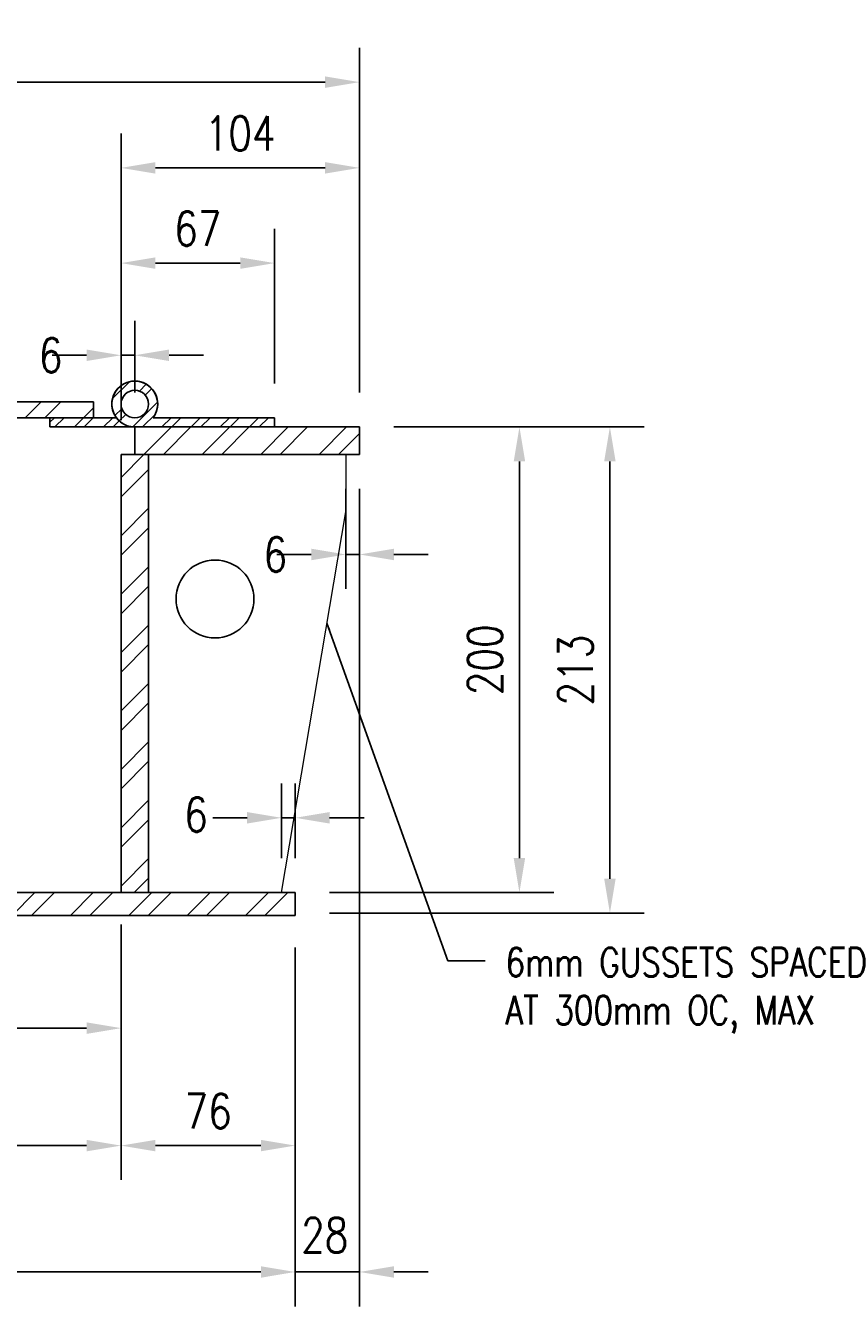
# Model space of a CAD drawing. Header units: millimetres. Extents: x 0 to 7032, y 2 to 1823.
# Tile 10 of 13: x 5592 to 5948, y 27 to 586. Entities that reach past the tile are written whole.
import ezdxf

# ---------------------------------------------------------------- set-up
doc = ezdxf.new("R2010")
doc.units = ezdxf.units.MM
for name, color, linetype in [('S-SDEL-DIMS', 3, 'Continuous'), ('S-SDEL-LW25', 3, 'Continuous'), ('S-SECT-PATT', 1, 'Continuous')]:
    doc.layers.add(name, color=color, linetype=linetype)
doc.layers.add('S-SDEL-LW18', color=190, linetype='Continuous', lineweight=18)
doc.layers.add('S-SDEL-TEXT', color=2, linetype='Continuous', lineweight=25)
doc.styles.add('Annotative', font='romans.shx', dxfattribs={"width": 0.8, "height": 3})
doc.styles.add('Text', font='romans.shx', dxfattribs={"width": 0.8, "height": 3})
doc.dimstyles.new('NFL_1', dxfattribs={"dimscale": 0, "dimtxt": 3, "dimasz": 3, "dimexe": 3, "dimexo": 3, "dimgap": 1.5, "dimtad": 1, "dimdec": 0, "dimzin": 3, "dimdsep": 46, "dimtxsty": 'Text', "dimcen": 3, "dimdle": 3, "dimclrd": 1, "dimclre": 1, "dimclrt": 2, "dimadec": 0, "dimazin": 0, "dimtfac": 0.75, "dimtdec": 0, "dimtmove": 2, "dimatfit": 3, "dimfxl": 0.125, "dimtfillclr": 1, "dimfrac": 2, "dimtolj": 1, "dimtzin": 0, "dimarcsym": 1})
doc.dimstyles.get("Standard").update_dxf_attribs({"dimtxt": 0.125, "dimasz": 0.125, "dimexe": 0.18, "dimexo": 0.0625, "dimgap": 0.125, "dimtad": 0, "dimtih": 1, "dimtoh": 1, "dimdec": 4, "dimzin": 0, "dimdsep": 46, "dimtxsty": 'Text', "dimcen": 0.125, "dimclrt": 2, "dimadec": 0, "dimazin": 0, "dimtfac": 1, "dimtdec": 4, "dimtofl": 0, "dimtmove": 0, "dimatfit": 3, "dimfxl": 0.18, "dimtolj": 1, "dimtzin": 0, "dimarcsym": 0})
pattern_1 = [(225, (-20479.596, -2771.597), (12.727922, -12.727922), []), (225, (-20488.081, -2771.597), (12.727922, -12.727922), [])]

# ---------------------------------------------------------------- blocks, each defined once
blk = doc.blocks.new('*D90')
at = {"layer": 'Defpoints', "color": 0, "transparency": 16777216}
for p in [(5709.37, 240.28), (5703.37, 207.69), (5709.37, 207.69)]:
    blk.add_point(p, dxfattribs=at)
at = {"layer": 'S-SDEL-DIMS', "color": 1, "lineweight": -2, "transparency": 16777216}
for p, q in [((5703.37, 222.69), (5703.37, 255.28)), ((5709.37, 222.69), (5709.37, 255.28)), ((5688.37, 240.28), (5673.37, 240.28)), ((5703.37, 240.28), (5709.37, 240.28)), ((5724.37, 240.28), (5739.37, 240.28))]:
    blk.add_line(p, q, dxfattribs=at)
at = {"layer": 'S-SDEL-DIMS', "color": 1, "transparency": 16777216}
for points in [[(5688.37, 242.78), (5688.37, 237.78), (5703.37, 240.28)], [(5724.37, 242.78), (5724.37, 237.78), (5709.37, 240.28)]]:
    blk.add_solid(points, dxfattribs=at)
at = {"layer": 'S-SDEL-DIMS', "color": 2, "transparency": 16777216, "insert": (5666.09, 241.66), "char_height": 15, "attachment_point": 5, "style": 'Text'}
blk.add_mtext('\\A1;6', dxfattribs=at)
blk = doc.blocks.new('*D93')
at = {"layer": 'Defpoints', "color": 0, "transparency": 16777216}
for p in [(5493.37, 212.64), (5633.37, 208.69), (5493.37, 148.57)]:
    blk.add_point(p, dxfattribs=at)
at = {"layer": 'S-SDEL-DIMS', "color": 1, "lineweight": -2, "transparency": 16777216}
for p, q in [((5493.37, 197.64), (5493.37, 133.57)), ((5633.37, 193.69), (5633.37, 133.57)), ((5618.37, 148.57), (5508.37, 148.57))]:
    blk.add_line(p, q, dxfattribs=at)
at = {"layer": 'S-SDEL-DIMS', "color": 1, "transparency": 16777216}
for points in [[(5508.37, 151.07), (5508.37, 146.07), (5493.37, 148.57)], [(5618.37, 151.07), (5618.37, 146.07), (5633.37, 148.57)]]:
    blk.add_solid(points, dxfattribs=at)
at = {"layer": 'S-SDEL-DIMS', "color": 2, "transparency": 16777216, "insert": (5563.37, 163.57), "char_height": 15, "attachment_point": 5, "style": 'Text'}
blk.add_mtext('\\A1;140', dxfattribs=at)
blk = doc.blocks.new('*D95')
at = {"layer": 'Defpoints', "color": 0, "transparency": 16777216}
for p in [(5353.37, 207.69), (5633.37, 208.69), (5633.37, 97.36)]:
    blk.add_point(p, dxfattribs=at)
at = {"layer": 'S-SDEL-DIMS', "color": 1, "lineweight": -2, "transparency": 16777216}
for p, q in [((5353.37, 192.69), (5353.37, 82.36)), ((5633.37, 193.69), (5633.37, 82.36)), ((5368.37, 97.36), (5618.37, 97.36))]:
    blk.add_line(p, q, dxfattribs=at)
at = {"layer": 'S-SDEL-DIMS', "color": 1, "transparency": 16777216}
for points in [[(5368.37, 99.86), (5368.37, 94.86), (5353.37, 97.36)], [(5618.37, 99.86), (5618.37, 94.86), (5633.37, 97.36)]]:
    blk.add_solid(points, dxfattribs=at)
at = {"layer": 'S-SDEL-DIMS', "color": 2, "transparency": 16777216, "char_height": 15, "attachment_point": 5, "style": 'Text'}
for s, insert in [('\\A1;280', (5493.37, 112.36)), ('\\A1;TRENCH WIDTH', (5493.37, 82.36))]:
    blk.add_mtext(s, dxfattribs=dict(at, insert=insert))
blk = doc.blocks.new('*D96')
at = {"layer": 'Defpoints', "color": 0, "transparency": 16777216}
for p in [(5633.37, 208.69), (5709.37, 198.69), (5709.37, 97.36)]:
    blk.add_point(p, dxfattribs=at)
at = {"layer": 'S-SDEL-DIMS', "color": 1, "lineweight": -2, "transparency": 16777216}
for p, q in [((5633.37, 193.69), (5633.37, 82.36)), ((5709.37, 183.69), (5709.37, 82.36)), ((5648.37, 97.36), (5694.37, 97.36))]:
    blk.add_line(p, q, dxfattribs=at)
at = {"layer": 'S-SDEL-DIMS', "color": 1, "transparency": 16777216}
for points in [[(5648.37, 99.86), (5648.37, 94.86), (5633.37, 97.36)], [(5694.37, 99.86), (5694.37, 94.86), (5709.37, 97.36)]]:
    blk.add_solid(points, dxfattribs=at)
at = {"layer": 'S-SDEL-DIMS', "color": 2, "transparency": 16777216, "insert": (5671.37, 112.36), "char_height": 15, "attachment_point": 5, "style": 'Text'}
blk.add_mtext('\\A1;76', dxfattribs=at)
blk = doc.blocks.new('*D97')
at = {"layer": 'Defpoints', "color": 0, "transparency": 16777216}
for p in [(5731.37, 398.69), (5737.37, 398.69), (5731.37, 355.1)]:
    blk.add_point(p, dxfattribs=at)
at = {"layer": 'S-SDEL-DIMS', "color": 1, "lineweight": -2, "transparency": 16777216}
for p, q in [((5731.37, 383.69), (5731.37, 340.1)), ((5737.37, 383.69), (5737.37, 340.1)), ((5716.37, 355.1), (5701.37, 355.1)), ((5737.37, 355.1), (5731.37, 355.1)), ((5752.37, 355.1), (5767.37, 355.1))]:
    blk.add_line(p, q, dxfattribs=at)
at = {"layer": 'S-SDEL-DIMS', "color": 1, "transparency": 16777216}
for points in [[(5716.37, 357.6), (5716.37, 352.6), (5731.37, 355.1)], [(5752.37, 357.6), (5752.37, 352.6), (5737.37, 355.1)]]:
    blk.add_solid(points, dxfattribs=at)
at = {"layer": 'S-SDEL-DIMS', "color": 2, "transparency": 16777216, "insert": (5700.69, 355.1), "char_height": 15, "attachment_point": 5, "style": 'Text'}
blk.add_mtext('\\A1;6', dxfattribs=at)
blk = doc.blocks.new('*D98')
at = {"layer": 'Defpoints', "color": 0, "transparency": 16777216}
for p in [(5737.37, 398.69), (5709.37, 198.69), (5709.37, 42.25)]:
    blk.add_point(p, dxfattribs=at)
at = {"layer": 'S-SDEL-DIMS', "color": 1, "lineweight": -2, "transparency": 16777216}
for p, q in [((5737.37, 383.69), (5737.37, 27.25)), ((5709.37, 183.69), (5709.37, 27.25)), ((5694.37, 42.25), (5679.37, 42.25)), ((5737.37, 42.25), (5709.37, 42.25)), ((5752.37, 42.25), (5767.37, 42.25))]:
    blk.add_line(p, q, dxfattribs=at)
at = {"layer": 'S-SDEL-DIMS', "color": 1, "transparency": 16777216}
for points in [[(5694.37, 44.75), (5694.37, 39.75), (5709.37, 42.25)], [(5752.37, 44.75), (5752.37, 39.75), (5737.37, 42.25)]]:
    blk.add_solid(points, dxfattribs=at)
at = {"layer": 'S-SDEL-DIMS', "color": 2, "transparency": 16777216, "insert": (5722.25, 58.3), "char_height": 15, "attachment_point": 5, "style": 'Text'}
blk.add_mtext('\\A1;28', dxfattribs=at)
blk = doc.blocks.new('*D99')
at = {"layer": 'Defpoints', "color": 0, "transparency": 16777216}
for p in [(5305.37, 198.69), (5709.37, 198.69), (5305.37, 42.25)]:
    blk.add_point(p, dxfattribs=at)
at = {"layer": 'S-SDEL-DIMS', "color": 1, "lineweight": -2, "transparency": 16777216}
for p, q in [((5305.37, 183.69), (5305.37, 27.25)), ((5709.37, 183.69), (5709.37, 27.25)), ((5694.37, 42.25), (5320.37, 42.25))]:
    blk.add_line(p, q, dxfattribs=at)
at = {"layer": 'S-SDEL-DIMS', "color": 1, "transparency": 16777216}
for points in [[(5320.37, 44.75), (5320.37, 39.75), (5305.37, 42.25)], [(5694.37, 44.75), (5694.37, 39.75), (5709.37, 42.25)]]:
    blk.add_solid(points, dxfattribs=at)
at = {"layer": 'S-SDEL-DIMS', "color": 2, "transparency": 16777216, "insert": (5507.37, 57.25), "char_height": 15, "attachment_point": 5, "style": 'Text'}
blk.add_mtext('\\A1;404', dxfattribs=at)
blk = doc.blocks.new('*D101')
at = {"layer": 'Defpoints', "color": 0, "transparency": 16777216}
for p in [(5737.37, 410.69), (5709.37, 207.69), (5807.15, 207.69)]:
    blk.add_point(p, dxfattribs=at)
at = {"layer": 'S-SDEL-DIMS', "color": 1, "lineweight": -2, "transparency": 16777216}
for p, q in [((5752.37, 410.69), (5822.15, 410.69)), ((5807.15, 395.69), (5807.15, 222.69)), ((5724.37, 207.69), (5822.15, 207.69))]:
    blk.add_line(p, q, dxfattribs=at)
at = {"layer": 'S-SDEL-DIMS', "color": 1, "transparency": 16777216}
for points in [[(5804.65, 395.69), (5809.65, 395.69), (5807.15, 410.69)], [(5804.65, 222.69), (5809.65, 222.69), (5807.15, 207.69)]]:
    blk.add_solid(points, dxfattribs=at)
at = {"layer": 'S-SDEL-DIMS', "color": 2, "transparency": 16777216, "insert": (5792.15, 309.19), "char_height": 15, "attachment_point": 5, "rotation": 90, "style": 'Text'}
blk.add_mtext('\\A1;200', dxfattribs=at)
blk = doc.blocks.new('*D102')
at = {"layer": 'Defpoints', "color": 0, "transparency": 16777216}
for p in [(5737.37, 410.69), (5709.37, 198.69), (5846.61, 198.69)]:
    blk.add_point(p, dxfattribs=at)
at = {"layer": 'S-SDEL-DIMS', "color": 1, "lineweight": -2, "transparency": 16777216}
for p, q in [((5752.37, 410.69), (5861.61, 410.69)), ((5846.61, 395.69), (5846.61, 213.69)), ((5724.37, 198.69), (5861.61, 198.69))]:
    blk.add_line(p, q, dxfattribs=at)
at = {"layer": 'S-SDEL-DIMS', "color": 1, "transparency": 16777216}
for points in [[(5844.11, 395.69), (5849.11, 395.69), (5846.61, 410.69)], [(5844.11, 213.69), (5849.11, 213.69), (5846.61, 198.69)]]:
    blk.add_solid(points, dxfattribs=at)
at = {"layer": 'S-SDEL-DIMS', "color": 2, "transparency": 16777216, "insert": (5831.61, 304.69), "char_height": 15, "attachment_point": 5, "rotation": 90, "style": 'Text'}
blk.add_mtext('\\A1;213', dxfattribs=at)
blk = doc.blocks.new('*D103')
at = {"layer": 'Defpoints', "color": 0, "transparency": 16777216}
for p in [(5639.37, 441.95), (5639.37, 410.69), (5633.37, 398.69)]:
    blk.add_point(p, dxfattribs=at)
at = {"layer": 'S-SDEL-DIMS', "color": 1, "lineweight": -2, "transparency": 16777216}
for p, q in [((5633.37, 413.69), (5633.37, 456.95)), ((5639.37, 425.69), (5639.37, 456.95)), ((5618.37, 441.95), (5603.37, 441.95)), ((5633.37, 441.95), (5639.37, 441.95)), ((5654.37, 441.95), (5669.37, 441.95))]:
    blk.add_line(p, q, dxfattribs=at)
at = {"layer": 'S-SDEL-DIMS', "color": 1, "transparency": 16777216}
for points in [[(5618.37, 444.45), (5618.37, 439.45), (5633.37, 441.95)], [(5654.37, 444.45), (5654.37, 439.45), (5639.37, 441.95)]]:
    blk.add_solid(points, dxfattribs=at)
at = {"layer": 'S-SDEL-DIMS', "color": 2, "transparency": 16777216, "insert": (5602.69, 441.95), "char_height": 15, "attachment_point": 5, "style": 'Text'}
blk.add_mtext('\\A1;6', dxfattribs=at)
blk = doc.blocks.new('*D104')
at = {"layer": 'Defpoints', "color": 0, "transparency": 16777216}
for p in [(5700.37, 482.15), (5700.37, 414.69), (5633.37, 398.69)]:
    blk.add_point(p, dxfattribs=at)
at = {"layer": 'S-SDEL-DIMS', "color": 1, "lineweight": -2, "transparency": 16777216}
for p, q in [((5633.37, 413.69), (5633.37, 497.15)), ((5700.37, 429.69), (5700.37, 497.15)), ((5648.37, 482.15), (5685.37, 482.15))]:
    blk.add_line(p, q, dxfattribs=at)
at = {"layer": 'S-SDEL-DIMS', "color": 1, "transparency": 16777216}
for points in [[(5648.37, 484.65), (5648.37, 479.65), (5633.37, 482.15)], [(5685.37, 484.65), (5685.37, 479.65), (5700.37, 482.15)]]:
    blk.add_solid(points, dxfattribs=at)
at = {"layer": 'S-SDEL-DIMS', "color": 2, "transparency": 16777216, "insert": (5666.87, 497.15), "char_height": 15, "attachment_point": 5, "style": 'Text'}
blk.add_mtext('\\A1;67', dxfattribs=at)
blk = doc.blocks.new('*D105')
at = {"layer": 'Defpoints', "color": 0, "transparency": 16777216}
for p in [(5737.37, 523.67), (5737.37, 410.69), (5633.37, 398.69)]:
    blk.add_point(p, dxfattribs=at)
at = {"layer": 'S-SDEL-DIMS', "color": 1, "lineweight": -2, "transparency": 16777216}
for p, q in [((5633.37, 413.69), (5633.37, 538.67)), ((5737.37, 425.69), (5737.37, 538.67)), ((5648.37, 523.67), (5722.37, 523.67))]:
    blk.add_line(p, q, dxfattribs=at)
at = {"layer": 'S-SDEL-DIMS', "color": 1, "transparency": 16777216}
for points in [[(5648.37, 526.17), (5648.37, 521.17), (5633.37, 523.67)], [(5722.37, 526.17), (5722.37, 521.17), (5737.37, 523.67)]]:
    blk.add_solid(points, dxfattribs=at)
at = {"layer": 'S-SDEL-DIMS', "color": 2, "transparency": 16777216, "insert": (5685.37, 538.67), "char_height": 15, "attachment_point": 5, "style": 'Text'}
blk.add_mtext('\\A1;104', dxfattribs=at)
blk = doc.blocks.new('*D109')
at = {"layer": 'Defpoints', "color": 0, "transparency": 16777216}
for p in [(5737.37, 561.05), (5280.37, 410.69), (5737.37, 410.69)]:
    blk.add_point(p, dxfattribs=at)
at = {"layer": 'S-SDEL-DIMS', "color": 1, "lineweight": -2, "transparency": 16777216}
for p, q in [((5280.37, 425.69), (5280.37, 576.05)), ((5737.37, 425.69), (5737.37, 576.05)), ((5295.37, 561.05), (5722.37, 561.05))]:
    blk.add_line(p, q, dxfattribs=at)
at = {"layer": 'S-SDEL-DIMS', "color": 1, "transparency": 16777216}
for points in [[(5295.37, 563.55), (5295.37, 558.55), (5280.37, 561.05)], [(5722.37, 563.55), (5722.37, 558.55), (5737.37, 561.05)]]:
    blk.add_solid(points, dxfattribs=at)
at = {"layer": 'S-SDEL-DIMS', "color": 2, "transparency": 16777216, "insert": (5508.87, 576.05), "char_height": 15, "attachment_point": 5, "style": 'Text'}
blk.add_mtext('\\A1;457', dxfattribs=at)

msp = doc.modelspace()

# ---------------------------------------------------------------- hatches: boundary and pattern name
at = {"layer": 'S-SECT-PATT'}
h = msp.add_hatch(dxfattribs=at)
h.set_pattern_fill('ANSI32', color=256, scale=24)
h.set_pattern_definition([(45, (-20757.794, -2413.488), (-6.363961, 6.363961), []), (45, (-20753.552, -2413.488), (-6.363961, 6.363961), [])])
edge = h.paths.add_edge_path()
edge.add_line((5647.37, 414.69), (5700.37, 414.69))
edge.add_line((5700.37, 414.69), (5700.37, 410.69))
edge.add_line((5700.37, 410.69), (5639.37, 410.69))
edge.add_arc((5639.37, 420.69), 10, -36.8699, 270, ccw=False)
edge = h.paths.add_edge_path(flags=16)
edge.add_arc((5639.37, 420.69), 6, 0, 360)
edge = h.paths.add_edge_path()
edge.add_line((5602.37, 414.69), (5631.37, 414.69))
edge.add_arc((5639.37, 420.69), 10, 216.8699, 270)
edge.add_line((5639.37, 410.69), (5602.37, 410.69))
edge.add_line((5602.37, 410.69), (5602.37, 414.69))
h.paths.add_polyline_path([(5297.36, 414.69), (5326.36, 414.69), (5326.36, 410.69), (5297.36, 410.69)])
h = msp.add_hatch(dxfattribs=at)
h.set_pattern_fill('ANSI32', color=256, scale=48)
h.set_pattern_definition([(45, (-20757.794, -2413.488), (-12.727922, 12.727922), []), (45, (-20749.309, -2413.488), (-12.727922, 12.727922), [])])
h.paths.add_polyline_path([(5301.36, 421.69), (5621.37, 421.69), (5621.37, 414.69), (5301.36, 414.69)])
h = msp.add_hatch(dxfattribs=at)
h.set_pattern_fill('ANSI32', color=256, scale=48, angle=180)
h.set_pattern_definition(pattern_1)
h.paths.add_polyline_path([(5639.37, 410.69), (5737.37, 410.69), (5737.37, 398.69), (5708.37, 398.69), (5639.37, 398.69)])
h = msp.add_hatch(dxfattribs=at)
h.set_pattern_fill('ANSI32', color=256, scale=48, angle=180)
h.set_pattern_definition(pattern_1)
h.paths.add_polyline_path([(5633.37, 398.69), (5645.37, 398.69), (5645.37, 207.69), (5633.37, 207.69)])
h = msp.add_hatch(dxfattribs=at)
h.set_pattern_fill('ANSI32', color=256, scale=48, angle=180)
h.set_pattern_definition([(225, (-21997.582, -7182.27), (12.727922, -12.727922), []), (225, (-22006.067, -7182.27), (12.727922, -12.727922), [])])
h.paths.add_polyline_path([(5709.37, 207.69), (5305.37, 207.69), (5305.37, 197.69), (5709.37, 197.69)])

# ---------------------------------------------------------------- linework, layer by layer
at = {"layer": 'S-SDEL-LW18'}
for p in [(5731.37, 398.69), (5703.37, 207.69)]:
    msp.add_line(p, (5731.37, 373.69), dxfattribs=at)
at = {"layer": 'S-SDEL-LW25'}
for p, q in [((5301.36, 421.69), (5621.37, 421.69)), ((5621.37, 421.69), (5621.37, 414.69)), ((5621.37, 414.69), (5302.36, 414.69)), ((5602.37, 414.69), (5631.37, 414.69)), ((5602.37, 414.69), (5602.37, 410.69)), ((5647.37, 414.69), (5700.37, 414.69)), ((5700.37, 414.69), (5700.37, 410.69)), ((5689.37, 410.69), (5602.37, 410.69)), ((5639.37, 398.69), (5639.37, 410.69)), ((5639.37, 410.69), (5737.37, 410.69)), ((5737.37, 398.69), (5737.37, 410.69)), ((5633.37, 207.69), (5633.37, 398.69)), ((5633.37, 398.69), (5645.37, 398.69)), ((5639.37, 398.69), (5737.37, 398.69)), ((5645.37, 207.69), (5645.37, 398.69)), ((5305.37, 207.69), (5709.37, 207.69)), ((5709.37, 197.69), (5709.37, 207.69)), ((5305.37, 197.69), (5709.37, 197.69))]:
    msp.add_line(p, q, dxfattribs=at)
for centre, radius in [((5639.37, 420.69), 6), ((5674.37, 335.69), 17)]:
    msp.add_circle(centre, radius, dxfattribs=at)
for start in [330, 323.1301]:
    msp.add_arc((5639.37, 420.69), 10, start, 270, dxfattribs=at)

# ---------------------------------------------------------------- texts
at = {"layer": 'S-SDEL-TEXT', "insert": (5801.1, 183.55), "char_height": 12.5, "width": 179.2247, "attachment_point": 1, "style": 'Annotative'}
msp.add_mtext('6mm GUSSETS SPACED\\PAT 300mm OC, MAX', dxfattribs=at)

# ---------------------------------------------------------------- dimensions: what is measured, and where the dimension line sits
at = {"layer": 'S-SDEL-DIMS'}
for base, p1, p2, picture, middle in [((5737.37, 561.05), (5280.37, 410.69), (5737.37, 410.69), '*D109', (5508.87, 576.05)), ((5737.37, 523.67), (5633.37, 398.69), (5737.37, 410.69), '*D105', (5685.37, 538.67)), ((5700.37, 482.15), (5633.37, 398.69), (5700.37, 414.69), '*D104', (5666.87, 497.15)), ((5493.37, 148.57), (5633.37, 208.69), (5493.37, 212.64), '*D93', (5563.37, 163.57)), ((5709.37, 97.36), (5633.37, 208.69), (5709.37, 198.69), '*D96', (5671.37, 112.36)), ((5305.37, 42.25), (5709.37, 198.69), (5305.37, 198.69), '*D99', (5507.37, 57.25))]:
    dim = msp.add_linear_dim(base=base, p1=p1, p2=p2, dimstyle='NFL_1', dxfattribs=at)
    dim.commit()
    dim.dimension.update_dxf_attribs({"geometry": picture, "text_midpoint": middle})
for base, p1, p2, picture, middle in [((5639.37, 441.95), (5633.37, 398.69), (5639.37, 410.69), '*D103', (5602.69, 441.95)), ((5709.37, 42.25), (5737.37, 398.69), (5709.37, 198.69), '*D98', (5722.25, 58.3)), ((5731.37, 355.1), (5737.37, 398.69), (5731.37, 398.69), '*D97', (5700.69, 355.1)), ((5709.37, 240.28), (5703.37, 207.69), (5709.37, 207.69), '*D90', (5666.09, 241.66))]:
    dim = msp.add_linear_dim(base=base, p1=p1, p2=p2, dimstyle='NFL_1', dxfattribs=at)
    dim.commit()
    dim.dimension.update_dxf_attribs({"geometry": picture, "text_midpoint": middle, "dimtype": 160})
for base, p2, text, picture, middle in [((5807.15, 207.69), (5709.37, 207.69), '200', '*D101', (5792.15, 309.19)), ((5846.61, 198.69), (5709.37, 198.69), '213', '*D102', (5831.61, 304.69))]:
    dim = msp.add_linear_dim(base=base, p1=(5737.37, 410.69), p2=p2, angle=90, text=text, dimstyle='NFL_1', dxfattribs=at)
    dim.commit()
    dim.dimension.update_dxf_attribs({"geometry": picture, "text_midpoint": middle})
dim = msp.add_linear_dim(base=(5633.37, 97.36), p1=(5353.37, 207.69), p2=(5633.37, 208.69), text='<>\\X TRENCH WIDTH', dimstyle='NFL_1', dxfattribs=at)
dim.commit()
dim.dimension.update_dxf_attribs({"geometry": '*D95', "text_midpoint": (5493.37, 97.36)})

# ---------------------------------------------------------------- leaders
at = {"layer": 'S-SDEL-TEXT'}
msp.add_leader([(5723.19, 325.2), (5775.99, 177.92), (5792.16, 177.92)], dimstyle='Standard', override={"dimscale": 0, "dimasz": 3, "dimgap": 1.58, "dimtad": 0}, dxfattribs=at)

doc.saveas('drawing.dxf')
